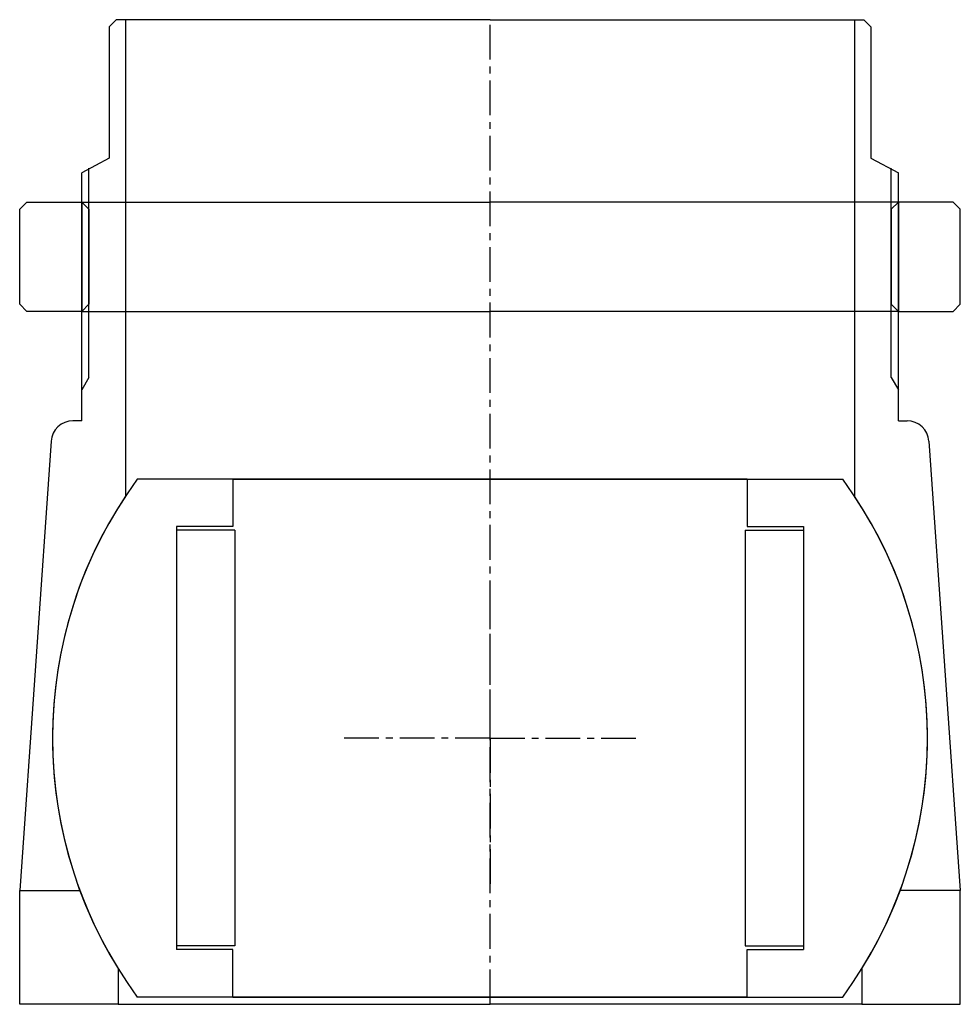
# Model space of a CAD drawing. Header units: millimetres. Extents: x -64 to 64, y 0 to 135.
import ezdxf

# ---------------------------------------------------------------- set-up
doc = ezdxf.new("R2010")
doc.units = ezdxf.units.MM
doc.header["$LTSCALE"] = 0.15
doc.header["$MEASUREMENT"] = 0
doc.linetypes.add('CENTER', pattern=[50.8, 31.75, -6.35, 6.35, -6.35])
doc.layers.get('0').update_dxf_attribs({"linetype": 'CONTINUOUS'})
doc.layers.add('CENTER', color=1, linetype='CENTER')

# ---------------------------------------------------------------- blocks, each defined once
blk = doc.blocks.new('Ball-120-70')
for p, q in [((0, 35.5), (-48.37, 35.5)), ((-35.25, 35.5), (0, 35.5)), ((-35.25, 35.5), (-35.25, 29)), ((0, 35.5), (48.37, 35.5)), ((35.25, 35.5), (0, 35.5)), ((35.25, 35.5), (35.25, 29)), ((-43, 29), (-43, -29)), ((-35.25, 29), (-43, 29)), ((-35, 28.5), (-43, 28.5)), ((-35, 28.5), (-35, -28.5)), ((35, 28.5), (35, -28.5)), ((35, 28.5), (43, 28.5)), ((35.25, 29), (43, 29)), ((43, 29), (43, -29)), ((-35, -28.5), (-43, -28.5)), ((-35.25, -29), (-43, -29)), ((-35.25, -35.5), (-35.25, -29)), ((35, -28.5), (43, -28.5)), ((35.25, -29), (43, -29)), ((35.25, -35.5), (35.25, -29)), ((0, -35.5), (-48.37, -35.5)), ((-35.25, -35.5), (0, -35.5)), ((0, -35.5), (-35.25, -35.5)), ((0, -35.5), (35.25, -35.5)), ((35.25, -35.5), (0, -35.5)), ((0, -35.5), (48.37, -35.5))]:
    blk.add_line(p, q)
for start, end in [(143.7246, 216.2754), (323.7246, 36.2754)]:
    blk.add_arc((0, 0), 60, start, end)
at = {"layer": 'CENTER'}
for q in [(0, 20), (-20, 0), (20, 0), (0, -20)]:
    blk.add_line((0, 0), q, dxfattribs=at)
blk = doc.blocks.new('5BT-128-120-nut')
for p, q in [((-63.5, 15), (-64.5, 14)), ((-63.5, 15), (-56, 15)), ((-56, 15), (0, 15)), ((-56, 15), (-56, 0)), ((-56, 15), (-55, 14)), ((56, 15), (0, 15)), ((56, 15), (55, 14)), ((63.5, 15), (56, 15)), ((56, 15), (56, 0)), ((63.5, 15), (64.5, 14)), ((-64.5, 1), (-64.5, 14)), ((-55, 14), (-55, 1)), ((55, 14), (55, 1)), ((64.5, 1), (64.5, 14)), ((-63.5, 0), (-64.5, 1)), ((-56, 0), (-63.5, 0)), ((-55, 1), (-56, 0)), ((-56, 0), (0, 0)), ((56, 0), (0, 0)), ((55, 1), (56, 0)), ((56, 0), (63.5, 0)), ((63.5, 0), (64.5, 1))]:
    blk.add_line(p, q)
blk = doc.blocks.new('5BT-128-120-house')
for p, q in [((-51.25, 98.5), (-52.25, 97.5)), ((-52.25, 97.5), (-52.25, 79.5)), ((-50, 98.5), (-51.25, 98.5)), ((-50, 98.5), (-50, 33.17)), ((0, 98.5), (-50, 98.5)), ((0, 98.5), (50, 98.5)), ((50, 98.5), (50, 33.17)), ((50, 98.5), (51.25, 98.5)), ((51.25, 98.5), (52.25, 97.5)), ((52.25, 97.5), (52.25, 79.5)), ((-52.25, 79.5), (-56, 77.5)), ((52.25, 79.5), (56, 77.5)), ((-56, 43.5), (-56, 77.5)), ((-55, 49.43), (-55, 78.12)), ((55, 49.43), (55, 78.12)), ((56, 43.5), (56, 77.5)), ((-55, 49.43), (-56, 47.74)), ((55, 49.43), (56, 47.74)), ((-56, 43.5), (-57.2, 43.5)), ((56, 43.5), (57.2, 43.5)), ((-60.19, 40.69), (-64.5, -20.9)), ((60.19, 40.69), (64.5, -20.9)), ((-64.5, -36.5), (-64.5, -20.9)), ((-64.5, -20.9), (-56.28, -20.9)), ((64.5, -20.9), (56.28, -20.9)), ((64.5, -36.5), (64.5, -20.9)), ((-51, -31.61), (-51, -36.5)), ((51, -31.61), (51, -36.5)), ((-51, -36.5), (-64.5, -36.5)), ((-51, -36.5), (0, -36.5)), ((51, -36.5), (0, -36.5)), ((51, -36.5), (64.5, -36.5))]:
    blk.add_line(p, q)
for centre, radius, start, end in [((-57.2, 40.5), 3, 89.9974, 176.3089), ((57.2, 40.5), 3, 3.6915, 90), ((0, 0), 60, 146.4427, 211.7883), ((0, 0), 60, 328.2117, 33.5573)]:
    blk.add_arc(centre, radius, start, end)
at = {"layer": 'CENTER'}
blk.add_line((0, -36.5), (0, 98.5), dxfattribs=at)

msp = doc.modelspace()

# ---------------------------------------------------------------- block references
for name, p in [('5BT-128-120-house', (0, 36.5)), ('5BT-128-120-nut', (0, 95)), ('Ball-120-70', (0, 36.5))]:
    msp.add_blockref(name, p)

doc.saveas('drawing.dxf')
